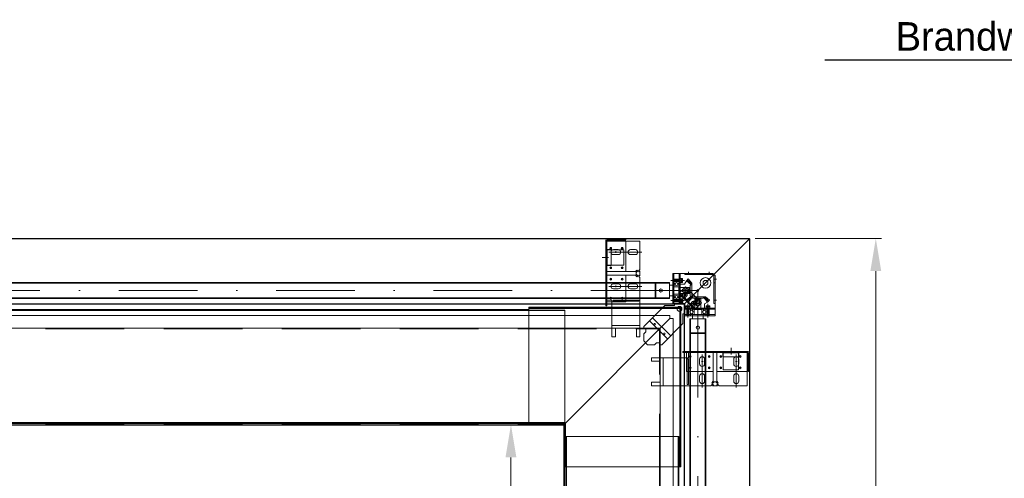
# Model space of a CAD drawing. Extents: x 50445 to 145605, y -10968 to 41989.
# Tile 59 of 256: x 56396 to 58989, y 24248 to 25454. Entities that reach past the tile are written whole.
import ezdxf
from ezdxf import colors
from ezdxf.entities.mleader import LeaderData, LeaderLine
from ezdxf.math import Vec2, Vec3

# ---------------------------------------------------------------- set-up
doc = ezdxf.new("R2010")
doc.units = 0
doc.header["$LTSCALE"] = 414.30304
doc.header["$MEASUREMENT"] = 0
doc.linetypes.add('DASHDOT', pattern=[1, 0.5, -0.25, 0, -0.25])
doc.linetypes.add('DASHED', pattern=[0.75, 0.5, -0.25])
doc.layers.get('0').update_dxf_attribs({"linetype": 'CONTINUOUS'})
doc.layers.get('Defpoints').update_dxf_attribs({"linetype": 'CONTINUOUS'})
for name, color, linetype, lineweight in [('BLECH', 5, 'CONTINUOUS', 35), ('GEWINDELINIEN', 94, 'CONTINUOUS', 18), ('HILFSLINIEN', 3, 'CONTINUOUS', 13), ('LIJN18', 30, 'CONTINUOUS', 18), ('MITTELLINIEN', 7, 'DASHDOT', 18), ('STAHLBAU', 7, 'CONTINUOUS', 35), ('UNSICHTBARE', 7, 'DASHED', 18)]:
    doc.layers.add(name, color=color, linetype=linetype, lineweight=lineweight)
doc.dimstyles.get("Standard").update_dxf_attribs({"dimtxt": 0.18, "dimasz": 0.18, "dimexe": 0.18, "dimexo": 0.0625, "dimgap": 0.09, "dimtad": 0, "dimtih": 1, "dimtoh": 1, "dimdec": 4, "dimzin": 0, "dimdsep": 46, "dimtxsty": 'Standard', "dimcen": 0.09, "dimadec": 0, "dimazin": 0, "dimtfac": 1, "dimtdec": 4, "dimtofl": 0, "dimtmove": 0, "dimatfit": 3, "dimfxl": 1, "dimtolj": 1, "dimtzin": 0, "dimarcsym": 0})

# ---------------------------------------------------------------- blocks, each defined once
blk = doc.blocks.new('*D511')
at = {"layer": 'Defpoints', "color": 0, "linetype": 'Continuous', "lineweight": 0, "transparency": 16777216}
for p in [(57828.9, 24388.8), (57689.6, 22788.8), (57828.9, 22788.8)]:
    blk.add_point(p, dxfattribs=at)
at = {"layer": 'LIJN18', "color": 0, "linetype": 'Continuous', "lineweight": 0, "transparency": 16777216}
for p, q in [((57813.9, 24388.8), (57674.6, 24388.8)), ((57689.6, 24302.8), (57689.6, 23757.1)), ((57689.6, 22874.8), (57689.6, 23420.4)), ((57813.9, 22788.8), (57674.6, 22788.8))]:
    blk.add_line(p, q, dxfattribs=at)
for points in [[(57675.3, 24302.8), (57704, 24302.8), (57689.6, 24388.8)], [(57675.3, 22874.8), (57704, 22874.8), (57689.6, 22788.8)]]:
    blk.add_solid(points, dxfattribs=at)
at = {"layer": 'LIJN18', "color": 0, "linetype": 'Continuous', "lineweight": 0, "transparency": 16777216, "insert": (57689.6, 23588.8), "char_height": 86, "attachment_point": 5, "rotation": 90}
blk.add_mtext('\\A1;1633', dxfattribs=at)
blk = doc.blocks.new('*D512')
at = {"layer": 'Defpoints', "color": 0, "linetype": 'Continuous', "lineweight": 0, "transparency": 16777216}
for p in [(58317.9, 24878.8), (58317.9, 22298.8), (58650.3, 22298.8)]:
    blk.add_point(p, dxfattribs=at)
at = {"layer": 'LIJN18', "color": 0, "linetype": 'Continuous', "lineweight": 0, "transparency": 16777216}
for p, q in [((58332.9, 24878.8), (58665.3, 24878.8)), ((58650.3, 24792.8), (58650.3, 23757.1)), ((58650.3, 22384.8), (58650.3, 23420.4)), ((58332.9, 22298.8), (58665.3, 22298.8))]:
    blk.add_line(p, q, dxfattribs=at)
for points in [[(58636, 24792.8), (58664.6, 24792.8), (58650.3, 24878.8)], [(58636, 22384.8), (58664.6, 22384.8), (58650.3, 22298.8)]]:
    blk.add_solid(points, dxfattribs=at)
at = {"layer": 'LIJN18', "color": 0, "linetype": 'Continuous', "lineweight": 0, "transparency": 16777216, "insert": (58650.3, 23588.8), "char_height": 86, "attachment_point": 5, "rotation": 90}
blk.add_mtext('\\A1;2613', dxfattribs=at)
blk = doc.blocks.new('_Dot')
at = {"color": 0, "linetype": 'ByBlock', "lineweight": -2}
blk.add_line((-0.5, 0), (-1, 0), dxfattribs=at)
at = {"color": 0, "linetype": 'ByBlock', "lineweight": 0, "const_width": 0.5}
blk.add_lwpolyline([(-0.25, 0, 1), (0.25, 0, 1)], format="xyb", close=True, dxfattribs=at)

msp = doc.modelspace()

# ---------------------------------------------------------------- linework, layer by layer
at = {"layer": 'BLECH', "lineweight": 0}
for p, q in [((58317.9, 24878.8), (56153.9, 24878.8)), ((58317.9, 24877.8), (56153.9, 24877.8)), ((57939.3, 24873.8), (57939.3, 24701.8)), ((57942.3, 24873.8), (57942.3, 24701.8)), ((57942.3, 24872.8), (57992.3, 24872.8)), ((58029.3, 24871.8), (57942.3, 24871.8)), ((57992.3, 24877.8), (57943.3, 24877.8)), ((57992.3, 24874.8), (57943.3, 24874.8)), ((57992.3, 24877.8), (57992.3, 24874.8)), ((57992.3, 24872.8), (57992.3, 24791.8)), ((58029.3, 24871.8), (58029.3, 24797.5)), ((58317.9, 24877.8), (58145.9, 24705.8)), ((58317.9, 24877.8), (58145.9, 24705.8)), ((58317.9, 24877.8), (58317.9, 24878.8)), ((58317.9, 24877.8), (58317.9, 23588.8)), ((58317.9, 24877.8), (58318.9, 24877.8)), ((58318.9, 24877.8), (58318.9, 23588.8)), ((57943.2, 24807.5), (57943.2, 24849.5)), ((57953.2, 24849.5), (57943.2, 24849.5)), ((57943.2, 24848.5), (57953.2, 24848.5)), ((57953.2, 24807.5), (57953.2, 24849.5)), ((57956.2, 24848.5), (57975.5, 24848.5)), ((57959.3, 24849.3), (57972.3, 24849.3)), ((57959.3, 24836.3), (57972.3, 24836.3)), ((58004.3, 24849.3), (58017.3, 24849.3)), ((58004.3, 24836.3), (58017.3, 24836.3)), ((57943.2, 24808.5), (57953.2, 24808.5)), ((58017.8, 24791.8), (57942.3, 24791.8)), ((57942.3, 24791.8), (57992.3, 24791.8)), ((57953.2, 24807.5), (57943.2, 24807.5)), ((58021.5, 24795.4), (58017.8, 24791.8)), ((58023.6, 24793.3), (58019.3, 24789)), ((58019.3, 24789), (58019.3, 24784.5)), ((58023.6, 24780.3), (58019.3, 24784.5)), ((58023.6, 24793.3), (58021.5, 24795.4)), ((58025.1, 24793.3), (58029.3, 24797.5)), ((58025.1, 24793.3), (58027.2, 24791.1)), ((58025.1, 24780.3), (58027.2, 24782.4)), ((58027.2, 24791.1), (58029.3, 24793.3)), ((58027.2, 24782.4), (58029.3, 24780.3)), ((58029.3, 24793.3), (58029.3, 24780.3)), ((58115.5, 24786.8), (58115.5, 24707.4)), ((58221.9, 24786.8), (58115.5, 24786.8)), ((58118.5, 24786.8), (58118.5, 24707.4)), ((58132.5, 24786.8), (58132.5, 24707.4)), ((58135.5, 24786.8), (58135.5, 24707.4)), ((58147.5, 24783.8), (58147.5, 24786.8)), ((58221.9, 24783.8), (58147.5, 24783.8)), ((58201.9, 24783.8), (58201.9, 24786.8)), ((58221.9, 24783.8), (58221.9, 24786.8)), ((58223.9, 24781.8), (58221.9, 24783.8)), ((58017.8, 24781.8), (57942.3, 24781.8)), ((57943.8, 24781.8), (57992.3, 24781.8)), ((57959.3, 24759.3), (57972.3, 24759.3)), ((57972.3, 24759.3), (57959.3, 24759.3)), ((58004.3, 24759.3), (58017.3, 24759.3)), ((58021.5, 24778.1), (58017.8, 24781.8)), ((58023.6, 24780.3), (58021.5, 24778.1)), ((58025.1, 24780.3), (58029.3, 24776)), ((58029.3, 24776), (58029.3, 24642.8)), ((58118.5, 24761.2), (58115.5, 24761.2)), ((58135.5, 24761.2), (58132.5, 24761.2)), ((58223.9, 24781.8), (58226.9, 24781.8)), ((58223.9, 24707.4), (58223.9, 24781.8)), ((58223.9, 24761.8), (58226.9, 24761.8)), ((58226.9, 24675.4), (58226.9, 24781.8)), ((57959.3, 24746.3), (57972.3, 24746.3)), ((57972.3, 24746.3), (57959.3, 24746.3)), ((58004.3, 24746.3), (58017.3, 24746.3)), ((58145.9, 24706.8), (56153.9, 24706.8)), ((58145.9, 24705.8), (56153.9, 24705.8)), ((57942.3, 24716.8), (57955.7, 24716.8)), ((57942.3, 24711.8), (57955.7, 24711.8)), ((57955.7, 24642.8), (57955.7, 24716.8)), ((57958.7, 24716.8), (58026.3, 24716.8)), ((57958.7, 24713.8), (57958.7, 24716.8)), ((57958.7, 24713.8), (58026.3, 24713.8)), ((57992.3, 24716.8), (57992.3, 24713.8)), ((58026.3, 24716.8), (58026.3, 24713.8)), ((58118.5, 24722.4), (58115.5, 24722.4)), ((58118.5, 24707.4), (58115.5, 24707.4)), ((58115.5, 24707.4), (58147.5, 24707.4)), ((58120.5, 24702.4), (58120.5, 24707.4)), ((58135.5, 24722.4), (58132.5, 24722.4)), ((58135.5, 24707.4), (58132.5, 24707.4)), ((58145.9, 24705.8), (58145.9, 24706.8)), ((58145.9, 24705.8), (58145.9, 23588.8)), ((58145.9, 24705.8), (58146.9, 24705.8)), ((58146.9, 24705.8), (58146.9, 23588.8)), ((58147.5, 24678.4), (58147.5, 24707.4)), ((58223.9, 24707.4), (58226.9, 24707.4)), ((57734.9, 24691.8), (56153.4, 24691.8)), ((57831.9, 24690.3), (56153.4, 24690.3)), ((57831.9, 24688.8), (56153.4, 24688.8)), ((57734.9, 24691.8), (57734.9, 24690.3)), ((57736.9, 24390.8), (57736.9, 24697.8)), ((57736.9, 24697.8), (58136.9, 24697.8)), ((57736.9, 24696.3), (58136.9, 24696.3)), ((57736.9, 24694.8), (58136.9, 24694.8)), ((57751.9, 24690.3), (57751.9, 24688.8)), ((57771.9, 24690.3), (57771.9, 24688.8)), ((57831.9, 24690.3), (57831.9, 24393.3)), ((57939.3, 24701.8), (57942.3, 24701.8)), ((58039.4, 24647), (58094.8, 24702.4)), ((58094.8, 24702.4), (58120.5, 24702.4)), ((58133.9, 24694.8), (58133.9, 24277.8)), ((58135.4, 24694.8), (58135.4, 24277.8)), ((58136.9, 24697.8), (58136.9, 24277.8)), ((58142.5, 24680.4), (58147.5, 24680.4)), ((58142.5, 24654.6), (58142.5, 24680.4)), ((58226.9, 24695.4), (58147.5, 24695.4)), ((58147.5, 24692.4), (58147.5, 24695.4)), ((58226.9, 24692.4), (58147.5, 24692.4)), ((58162.5, 24695.4), (58162.5, 24692.4)), ((58201.3, 24695.4), (58201.3, 24692.4)), ((56153.9, 24676.3), (58108.4, 24676.3)), ((57828.9, 24388.8), (58108.4, 24668.3)), ((57828.9, 24388.8), (58108.4, 24668.3)), ((58102.2, 24614.3), (58054.4, 24662.1)), ((58110.4, 24622.5), (58062.6, 24670.3)), ((58087.2, 24599.2), (58142.5, 24654.6)), ((58108.4, 24668.3), (58108.4, 24676.3)), ((58108.4, 24668.3), (58116.4, 24668.3)), ((58116.4, 23588.8), (58116.4, 24668.3)), ((58226.9, 24678.4), (58147.5, 24678.4)), ((58147.5, 24678.4), (58147.5, 24675.4)), ((58226.9, 24675.4), (58147.5, 24675.4)), ((58162.5, 24675.4), (58162.5, 24678.4)), ((58201.3, 24678.4), (58201.3, 24675.4)), ((56153.9, 24642.8), (58080.9, 24642.8)), ((57955.7, 24650.2), (58029.3, 24650.2)), ((57955.7, 24642.8), (58029.3, 24642.8)), ((57955.7, 24642.8), (57955.7, 24619.8)), ((58020.3, 24642.8), (57964.7, 24642.8)), ((57964.7, 24642.8), (57964.7, 24619.8)), ((58020.3, 24642.8), (58020.3, 24619.8)), ((58029.3, 24642.8), (58029.3, 24619.8)), ((58039.4, 24647), (58039.4, 24642.8)), ((58039.4, 24642.8), (58044.4, 24642.8)), ((58044.4, 24632.8), (58039.4, 24627.8)), ((58039.4, 24627.8), (58039.4, 24609.2)), ((58044.4, 24642.8), (58044.4, 24632.8)), ((58080.9, 24640.8), (58080.9, 24642.8)), ((58080.9, 24640.8), (58082.9, 24640.8)), ((58082.9, 23588.8), (58082.9, 24640.8)), ((57955.7, 24619.8), (57964.7, 24619.8)), ((58020.3, 24619.8), (58029.3, 24619.8)), ((58049.4, 24599.2), (58039.4, 24609.2)), ((58072.9, 24604.2), (58067.9, 24599.2)), ((58082.9, 24604.2), (58072.9, 24604.2)), ((58082.9, 24599.2), (58082.9, 24604.2)), ((58067.9, 24599.2), (58049.4, 24599.2)), ((58087.2, 24599.2), (58082.9, 24599.2)), ((58313.9, 24581.4), (58141.9, 24581.4)), ((58141.9, 24581.4), (58141.9, 24578.4)), ((58313.9, 24578.4), (58141.9, 24578.4)), ((58151.9, 24578.4), (58151.9, 24565.1)), ((58156.9, 24578.4), (58156.9, 24565.1)), ((58221.9, 24502.9), (58221.9, 24578.4)), ((58221.9, 24576.9), (58221.9, 24528.4)), ((58231.9, 24502.9), (58231.9, 24578.4)), ((58231.9, 24578.4), (58231.9, 24528.4)), ((58247.6, 24577.6), (58289.6, 24577.6)), ((58247.6, 24567.6), (58247.6, 24577.6)), ((58248.6, 24577.6), (58248.6, 24567.6)), ((58288.6, 24577.6), (58288.6, 24567.6)), ((58289.6, 24567.6), (58289.6, 24577.6)), ((58311.9, 24491.4), (58311.9, 24578.4)), ((58312.9, 24578.4), (58312.9, 24528.4)), ((58314.9, 24528.4), (58314.9, 24577.4)), ((58317.9, 24528.4), (58317.9, 24577.4)), ((58059.9, 24565.1), (58059.9, 24556.1)), ((58082.9, 24565.1), (58059.9, 24565.1)), ((58082.9, 24556.1), (58059.9, 24556.1)), ((58082.9, 24565.1), (58156.9, 24565.1)), ((58082.9, 24565.1), (58082.9, 24491.4)), ((58082.9, 24500.4), (58082.9, 24556.1)), ((58090.4, 24565.1), (58090.4, 24491.4)), ((58153.9, 24562.1), (58153.9, 24494.4)), ((58153.9, 24562.1), (58156.9, 24562.1)), ((58156.9, 24562.1), (58156.9, 24494.4)), ((58186.4, 24561.4), (58186.4, 24548.4)), ((58186.4, 24548.4), (58186.4, 24561.4)), ((58199.4, 24561.4), (58199.4, 24548.4)), ((58199.4, 24548.4), (58199.4, 24561.4)), ((58247.6, 24567.6), (58289.6, 24567.6)), ((58276.4, 24561.4), (58276.4, 24548.4)), ((58288.6, 24564.6), (58288.6, 24545.3)), ((58289.4, 24561.4), (58289.4, 24548.4)), ((58156.9, 24528.4), (58153.9, 24528.4)), ((58312.9, 24528.4), (58231.9, 24528.4)), ((58317.9, 24528.4), (58314.9, 24528.4)), ((58082.9, 24500.4), (58059.9, 24500.4)), ((58059.9, 24500.4), (58059.9, 24491.4)), ((58186.4, 24516.4), (58186.4, 24503.4)), ((58199.4, 24516.4), (58199.4, 24503.4)), ((58218.3, 24499.3), (58221.9, 24502.9)), ((58220.4, 24497.2), (58218.3, 24499.3)), ((58220.4, 24497.2), (58224.7, 24501.4)), ((58229.2, 24501.4), (58224.7, 24501.4)), ((58233.4, 24497.2), (58229.2, 24501.4)), ((58235.6, 24499.3), (58231.9, 24502.9)), ((58233.4, 24497.2), (58235.6, 24499.3)), ((58276.4, 24516.4), (58276.4, 24503.4)), ((58289.4, 24516.4), (58289.4, 24503.4)), ((58082.9, 24491.4), (58059.9, 24491.4)), ((58216.2, 24491.4), (58082.9, 24491.4)), ((58156.9, 24494.4), (58153.9, 24494.4)), ((58220.4, 24495.7), (58216.2, 24491.4)), ((58220.4, 24495.7), (58222.6, 24493.6)), ((58222.6, 24493.6), (58220.4, 24491.4)), ((58233.4, 24491.4), (58220.4, 24491.4)), ((58233.4, 24495.7), (58231.3, 24493.6)), ((58231.3, 24493.6), (58233.4, 24491.4)), ((58233.4, 24495.7), (58237.7, 24491.4)), ((58311.9, 24491.4), (58237.7, 24491.4)), ((57831.9, 24394.8), (56153.4, 24394.8)), ((57736.9, 24393.8), (57783.5, 24393.8)), ((57751.9, 24393.3), (57751.9, 24394.8)), ((57771.9, 24393.3), (57771.9, 24394.8)), ((57783.5, 24390.8), (57783.5, 24393.8)), ((57831.9, 24393.3), (56153.4, 24393.3)), ((57734.9, 24391.8), (56153.4, 24391.8)), ((56153.9, 24388.8), (57828.9, 24388.8)), ((57734.9, 24391.8), (57734.9, 24393.3)), ((57736.9, 24392.3), (57783.5, 24392.3)), ((57736.9, 24390.8), (57832.9, 24390.8)), ((57828.9, 24390.8), (57828.9, 24388.8)), ((57830.9, 24388.8), (57828.9, 24388.8)), ((57828.9, 23588.8), (57828.9, 24388.8)), ((57829.9, 24390.8), (57829.9, 24277.8)), ((57831.4, 24390.8), (57831.4, 24277.8)), ((57832.9, 24390.8), (57832.9, 24277.8)), ((57834.4, 24357.8), (57834.4, 23588.7)), ((57834.4, 24357.8), (58131.4, 24357.8)), ((57834.4, 24347.8), (57835.9, 24347.8)), ((57835.9, 24357.8), (57835.9, 23588.7)), ((58129.9, 24357.8), (58129.9, 23588.7)), ((58131.4, 24347.8), (58129.9, 24347.8)), ((58131.4, 24357.8), (58131.4, 23588.7)), ((57829.9, 24277.8), (58136.9, 24277.8)), ((57834.4, 24277.8), (57835.9, 24277.8)), ((58131.4, 24277.8), (58129.9, 24277.8)), ((57832.9, 24247.8), (57834.4, 24247.8)), ((58132.9, 24247.8), (58131.4, 24247.8))]:
    msp.add_line(p, q, dxfattribs=at)
at = {"layer": 'BLECH', "linetype": 'DASHED', "lineweight": 0}
for p, q in [((57942.3, 24848.5), (57943.2, 24848.5)), ((57953.2, 24848.5), (57956.2, 24848.5)), ((57975.5, 24848.5), (57987.3, 24848.5)), ((57987.3, 24848.5), (57987.3, 24808.5)), ((57942.3, 24808.5), (57943.2, 24808.5)), ((57953.2, 24808.5), (57987.3, 24808.5)), ((57992.3, 24781.8), (57992.3, 24716.8)), ((58149.3, 24751.6), (58131.6, 24733.9)), ((58131.6, 24733.9), (58174.1, 24691.5)), ((58133.1, 24735.3), (58175.5, 24692.9)), ((58149.3, 24751.6), (58191.7, 24709.2)), ((57955.7, 24711.8), (57992.3, 24711.8)), ((57992.3, 24713.8), (57992.3, 24711.8)), ((58191.7, 24709.2), (58174.1, 24691.5)), ((56153.9, 24640.8), (58080.9, 24640.8)), ((58080.9, 23588.8), (58080.9, 24640.8)), ((58248.6, 24578.4), (58248.6, 24577.6)), ((58288.6, 24578.4), (58288.6, 24577.6)), ((58151.9, 24565.1), (58151.9, 24528.4)), ((58248.6, 24567.6), (58248.6, 24533.4)), ((58288.6, 24567.6), (58288.6, 24564.6)), ((58153.9, 24528.4), (58151.9, 24528.4)), ((58221.9, 24528.4), (58156.9, 24528.4)), ((58288.6, 24533.4), (58248.6, 24533.4)), ((58288.6, 24545.3), (58288.6, 24533.4)), ((56153.9, 24390.8), (57828.9, 24390.8)), ((57830.9, 23588.8), (57830.9, 24388.8))]:
    msp.add_line(p, q, dxfattribs=at)
at = {"layer": 'BLECH', "lineweight": 0}
for centre, radius in [((57952.3, 24852.8), 2.5), ((57982.3, 24852.8), 2.5), ((57952.3, 24801.8), 2.5), ((57982.3, 24801.8), 2.5), ((57952.3, 24771.8), 2.5), ((57982.3, 24771.8), 2.5), ((58201.9, 24761.8), 14), ((58201.9, 24761.8), 6.5), ((58147.5, 24730.4), 2.5), ((58156.1, 24737.4), 3.5), ((58181.9, 24741.8), 2.5), ((57952.3, 24721.8), 2.5), ((57982.3, 24721.8), 2.5), ((58170.5, 24707.4), 2.5), ((58177.5, 24716), 3.5), ((58133.5, 24693.4), 6.5), ((58067.9, 24653.3), 2.1), ((58093.4, 24627.8), 2.1), ((58161.9, 24568.4), 2.5), ((58211.9, 24568.4), 2.5), ((58241.9, 24568.4), 2.5), ((58292.9, 24568.4), 2.5), ((58161.9, 24538.4), 2.5), ((58211.9, 24538.4), 2.5), ((58241.9, 24538.4), 2.5), ((58292.9, 24538.4), 2.5)]:
    msp.add_circle(centre, radius, dxfattribs=at)
at = {"layer": 'BLECH', "linetype": 'DASHED', "lineweight": 0}
for centre, radius in [((58147.5, 24730.4), 6), ((58147.5, 24730.4), 2.5), ((58156.1, 24737.4), 2.5), ((58170.5, 24707.4), 6), ((58170.5, 24707.4), 2.5), ((58177.5, 24716), 2.5)]:
    msp.add_circle(centre, radius, dxfattribs=at)
at = {"layer": 'BLECH', "lineweight": 0}
for centre, radius, start, end in [((57943.3, 24873.8), 4, 90, 180), ((57943.3, 24873.8), 1, 90, 180), ((57959.3, 24842.8), 6.5, 90, 270), ((57972.3, 24842.8), 6.5, 270, 90), ((58004.3, 24842.8), 6.5, 90, 270), ((58017.3, 24842.8), 6.5, 270, 90), ((57959.3, 24752.8), 6.5, 90, 270), ((57959.3, 24752.8), 6.5, 90, 270), ((57972.3, 24752.8), 6.5, 270, 90), ((57972.3, 24752.8), 6.5, 270, 90), ((58004.3, 24752.8), 6.5, 90, 270), ((58017.3, 24752.8), 6.5, 270, 90), ((58313.9, 24577.4), 4, 0, 90), ((58313.9, 24577.4), 1, 0, 90), ((58192.9, 24561.4), 6.5, 0, 180), ((58192.9, 24561.4), 6.5, 0, 180), ((58282.9, 24561.4), 6.5, 0, 180), ((58192.9, 24548.4), 6.5, 180, 0), ((58192.9, 24548.4), 6.5, 180, 0), ((58282.9, 24548.4), 6.5, 180, 0), ((58192.9, 24516.4), 6.5, 0, 180), ((58192.9, 24503.4), 6.5, 180, 0), ((58282.9, 24516.4), 6.5, 0, 180), ((58282.9, 24503.4), 6.5, 180, 0)]:
    msp.add_arc(centre, radius, start, end, dxfattribs=at)
for p in [(57952.3, 24852.8), (57982.3, 24852.8), (57952.3, 24801.8), (57982.3, 24801.8), (57952.3, 24771.8), (57982.3, 24771.8), (57952.3, 24721.8), (57982.3, 24721.8), (58147.5, 24730.4), (58170.5, 24707.4), (58161.9, 24568.4), (58211.9, 24568.4), (58241.9, 24568.4), (58292.9, 24568.4), (58161.9, 24538.4), (58211.9, 24538.4), (58241.9, 24538.4), (58292.9, 24538.4)]:
    msp.add_point(p, dxfattribs=at)
at = {"layer": 'BLECH', "linetype": 'DASHED', "lineweight": 0}
for p in [(58156.1, 24737.4), (58177.5, 24716)]:
    msp.add_point(p, dxfattribs=at)
at = {"layer": 'GEWINDELINIEN', "lineweight": 0}
for p, q in [((58132.5, 24770.7), (58115.5, 24770.7)), ((58132.5, 24765.9), (58115.5, 24765.9)), ((58159.2, 24745.8), (58148, 24745.8)), ((58159.2, 24737.8), (58148, 24737.8)), ((58159.9, 24745.8), (58159.2, 24745.8)), ((58159.9, 24737.8), (58159.2, 24737.8)), ((58132.8, 24717.7), (58115.8, 24717.7)), ((58132.8, 24712.9), (58115.8, 24712.9)), ((58177.9, 24719.7), (58177.9, 24719.1)), ((58177.9, 24719.1), (58177.9, 24707.9)), ((58185.9, 24719.7), (58185.9, 24719.1)), ((58185.9, 24719.1), (58185.9, 24707.9)), ((58153, 24692.7), (58153, 24675.7)), ((58157.8, 24692.7), (58157.8, 24675.7)), ((58206, 24692.7), (58206, 24675.7)), ((58210.8, 24692.7), (58210.8, 24675.7))]:
    msp.add_line(p, q, dxfattribs=at)
at = {"layer": 'HILFSLINIEN', "lineweight": 0}
for p, q in [((57947.3, 24842.8), (58034.3, 24842.8)), ((57965.8, 24845.2), (57965.8, 24840.9)), ((57930.1, 24829), (57946.9, 24829)), ((58156.9, 24784.1), (58156.9, 24790.7)), ((58156.9, 24783.8), (58156.9, 24786.8)), ((58211.9, 24784.5), (58211.9, 24790.7)), ((58211.9, 24783.8), (58211.9, 24786.8)), ((58223.9, 24771.8), (58226.9, 24771.8)), ((58224.6, 24771.8), (58230.9, 24771.8)), ((57947.3, 24752.8), (58034.3, 24752.8)), ((57965.8, 24755.2), (57965.8, 24750.9)), ((57965.8, 24755.2), (57965.8, 24750.9)), ((58181.9, 24741.8), (58056.1, 24741.8)), ((58181.9, 24741.8), (58181.9, 24615.8)), ((58223.9, 24716.8), (58226.9, 24716.8)), ((58224.3, 24716.8), (58230.9, 24716.8)), ((58269.1, 24590.7), (58269.1, 24573.8)), ((58195.4, 24554.9), (58191.1, 24554.9)), ((58195.4, 24554.9), (58191.1, 24554.9)), ((58192.9, 24573.4), (58192.9, 24486.4)), ((58285.4, 24554.9), (58281.1, 24554.9)), ((58282.9, 24573.4), (58282.9, 24486.4)), ((56153.9, 24387.3), (57828.9, 24387.3))]:
    msp.add_line(p, q, dxfattribs=at)
at = {"layer": 'MITTELLINIEN', "lineweight": 0}
for p, q in [((58146.5, 24768.3), (58110.5, 24768.3)), ((58164.9, 24758.8), (58154, 24769.7)), ((58107.3, 24741.8), (51650.3, 24741.8)), ((58134.9, 24741.8), (58063.5, 24741.8)), ((58165, 24741.8), (58134.9, 24741.8)), ((58146.8, 24715.3), (58110.8, 24715.3)), ((58164.9, 24724.8), (58154, 24713.8)), ((58164.9, 24724.8), (58154, 24713.8)), ((58155.4, 24706.7), (58155.4, 24670.7)), ((58181.9, 24724.9), (58181.9, 24694.7)), ((58198.9, 24724.8), (58209.9, 24713.8)), ((58208.4, 24706.7), (58208.4, 24670.7)), ((58181.9, 24694.7), (58181.9, 24623.4)), ((58181.9, 24667.4), (58181.9, 22510.2))]:
    msp.add_line(p, q, dxfattribs=at)
at = {"layer": 'STAHLBAU', "lineweight": 0}
for p, q in [((58107.3, 24762.8), (51650.3, 24762.8)), ((58107.3, 24761.3), (51650.3, 24761.3)), ((58069, 24760.3), (58070.8, 24761.3)), ((58069, 24723.3), (58069, 24760.3)), ((58070.8, 24761.3), (58107.5, 24761.3)), ((58070.8, 24722.3), (58070.8, 24761.3)), ((58107.3, 24762.8), (58107.3, 24720.8)), ((58107.5, 24722.3), (58107.5, 24761.3)), ((58116.1, 24771.3), (58115.5, 24770.7)), ((58115.5, 24770.7), (58115.5, 24765.9)), ((58116.1, 24765.3), (58115.5, 24765.9)), ((58135.5, 24771.3), (58116.1, 24771.3)), ((58116.1, 24771.3), (58116.1, 24765.3)), ((58135.5, 24765.3), (58116.1, 24765.3)), ((58118.5, 24752.8), (58118.5, 24764.3)), ((58118.5, 24761.1), (58122.5, 24761.1)), ((58119.5, 24765.3), (58131.5, 24765.3)), ((58128.6, 24761.1), (58132.5, 24761.1)), ((58132.5, 24771.3), (58132.5, 24765.3)), ((58132.5, 24752.8), (58132.5, 24764.3)), ((58132.5, 24758.8), (58132.5, 24724.8)), ((58146.5, 24758.8), (58132.5, 24758.8)), ((58135.5, 24773.3), (58141, 24773.3)), ((58135.5, 24763.3), (58135.5, 24773.3)), ((58135.5, 24763.3), (58141, 24763.3)), ((58141.5, 24772.8), (58141.5, 24763.8)), ((58146.5, 24758.8), (58151.5, 24767.2)), ((58156.6, 24772.3), (58151.5, 24767.2)), ((58163.4, 24757.2), (58151.5, 24767.2)), ((58165.7, 24761.4), (58156.6, 24772.3)), ((58165.7, 24759.5), (58161.6, 24755.4)), ((58165.7, 24761.4), (58165.7, 24722.2)), ((58107.5, 24755.8), (58118.5, 24755.8)), ((58118.5, 24756), (58122.5, 24756)), ((58118.5, 24727.8), (58118.5, 24755.8)), ((58118.5, 24730.8), (58118.5, 24752.8)), ((58118.5, 24751.8), (58132, 24751.8)), ((58118.5, 24731.8), (58132, 24731.8)), ((58118.5, 24719.3), (58118.5, 24730.8)), ((58119.5, 24751.8), (58131.5, 24751.8)), ((58119.5, 24731.8), (58131.5, 24731.8)), ((58128.6, 24756), (58132.5, 24756)), ((58132, 24731.8), (58132, 24751.8)), ((58160, 24749.8), (58132, 24749.8)), ((58161.6, 24749.8), (58132, 24749.8)), ((58160, 24733.8), (58132, 24733.8)), ((58161.6, 24733.8), (58132, 24733.8)), ((58132.5, 24752.8), (58132.5, 24730.8)), ((58132.5, 24719.3), (58132.5, 24730.8)), ((58141.8, 24745.1), (58139.9, 24741.8)), ((58141.8, 24738.4), (58139.9, 24741.8)), ((58159.2, 24745.1), (58141.8, 24745.1)), ((58141.8, 24745.1), (58141.8, 24738.4)), ((58159.2, 24738.4), (58141.8, 24738.4)), ((58148, 24745.8), (58148, 24737.8)), ((58159.2, 24745.1), (58160, 24745.9)), ((58159.2, 24745.1), (58159.2, 24738.4)), ((58159.2, 24738.4), (58160, 24737.6)), ((58160, 24733.8), (58160, 24749.8)), ((58160, 24745.9), (58160, 24737.6)), ((58161.6, 24755.4), (58161.6, 24728.1)), ((58107.3, 24722.3), (51650.3, 24722.3)), ((58107.3, 24720.8), (51650.3, 24720.8)), ((58069, 24723.3), (58070.8, 24722.3)), ((58070.8, 24722.3), (58107.5, 24722.3)), ((58107.5, 24727.8), (58118.5, 24727.8)), ((58116.4, 24718.3), (58115.8, 24717.7)), ((58115.8, 24717.7), (58115.8, 24712.9)), ((58116.4, 24712.3), (58115.8, 24712.9)), ((58135.8, 24718.3), (58116.4, 24718.3)), ((58116.4, 24718.3), (58116.4, 24712.3)), ((58135.8, 24712.3), (58116.4, 24712.3)), ((58118.5, 24727.5), (58122.5, 24727.5)), ((58118.5, 24722.4), (58122.5, 24722.4)), ((58119.5, 24718.3), (58131.5, 24718.3)), ((58128.6, 24727.5), (58132.5, 24727.5)), ((58128.6, 24722.4), (58132.5, 24722.4)), ((58146.5, 24724.8), (58132.5, 24724.8)), ((58132.8, 24718.3), (58132.8, 24712.3)), ((58135.8, 24720.3), (58141.3, 24720.3)), ((58135.8, 24710.3), (58135.8, 24720.3)), ((58135.8, 24710.3), (58141.3, 24710.3)), ((58141.8, 24719.8), (58141.8, 24710.8)), ((58146.5, 24724.8), (58151.5, 24716.3)), ((58162.3, 24725.6), (58151.4, 24716.4)), ((58151.4, 24716.4), (58156.5, 24711.3)), ((58163.4, 24726.3), (58151.5, 24716.3)), ((58156.6, 24711.2), (58151.5, 24716.3)), ((58166.5, 24723.3), (58156.5, 24711.3)), ((58164.9, 24706.4), (58156.5, 24711.3)), ((58165.7, 24722.2), (58156.6, 24711.2)), ((58165.7, 24724), (58161.6, 24728.1)), ((58162.3, 24725.6), (58201.5, 24725.6)), ((58164.2, 24725.6), (58168.3, 24721.5)), ((58164.9, 24706.4), (58164.9, 24692.4)), ((58168.3, 24721.5), (58195.6, 24721.5)), ((58173.9, 24721.5), (58173.9, 24692.4)), ((58173.9, 24719.9), (58173.9, 24691.9)), ((58189.9, 24719.9), (58173.9, 24719.9)), ((58177.8, 24719.9), (58186.1, 24719.9)), ((58178.6, 24719.1), (58177.8, 24719.9)), ((58177.9, 24707.9), (58185.9, 24707.9)), ((58178.6, 24719.1), (58178.6, 24701.7)), ((58178.6, 24719.1), (58185.3, 24719.1)), ((58185.3, 24719.1), (58186.1, 24719.9)), ((58185.3, 24719.1), (58185.3, 24701.7)), ((58189.9, 24721.5), (58189.9, 24692.4)), ((58189.9, 24719.9), (58189.9, 24691.9)), ((58199.7, 24725.6), (58195.6, 24721.5)), ((58197.4, 24723.3), (58207.4, 24711.3)), ((58198.9, 24706.4), (58207.4, 24711.3)), ((58198.9, 24706.4), (58198.9, 24692.4)), ((58201.5, 24725.6), (58212.5, 24716.4)), ((58212.5, 24716.4), (58207.4, 24711.3)), ((58150.4, 24695.7), (58150.4, 24701.2)), ((58160.4, 24695.7), (58150.4, 24695.7)), ((58150.9, 24701.7), (58159.9, 24701.7)), ((58152.4, 24695.7), (58152.4, 24676.3)), ((58152.4, 24692.7), (58158.4, 24692.7)), ((58158.4, 24695.7), (58158.4, 24676.3)), ((58158.4, 24679.4), (58158.4, 24691.4)), ((58170.9, 24692.4), (58159.4, 24692.4)), ((58160.4, 24695.7), (58160.4, 24701.2)), ((58162.6, 24688.4), (58162.6, 24692.4)), ((58162.6, 24678.4), (58162.6, 24682.3)), ((58164.9, 24692.4), (58198.9, 24692.4)), ((58167.7, 24688.4), (58167.7, 24692.4)), ((58167.7, 24678.4), (58167.7, 24682.3)), ((58170.9, 24692.4), (58192.9, 24692.4)), ((58171.9, 24678.4), (58171.9, 24691.9)), ((58191.9, 24691.9), (58171.9, 24691.9)), ((58171.9, 24679.4), (58171.9, 24691.4)), ((58178.6, 24701.7), (58185.3, 24701.7)), ((58178.6, 24701.7), (58181.9, 24699.7)), ((58185.3, 24701.7), (58181.9, 24699.7)), ((58191.9, 24678.4), (58191.9, 24691.9)), ((58191.9, 24679.4), (58191.9, 24691.4)), ((58204.4, 24692.4), (58192.9, 24692.4)), ((58196.2, 24688.4), (58196.2, 24692.4)), ((58196.2, 24678.4), (58196.2, 24682.3)), ((58201.3, 24688.4), (58201.3, 24692.4)), ((58201.3, 24678.4), (58201.3, 24682.3)), ((58203.4, 24695.7), (58203.4, 24701.2)), ((58213.4, 24695.7), (58203.4, 24695.7)), ((58203.9, 24701.7), (58212.9, 24701.7)), ((58205.4, 24695.7), (58205.4, 24676.3)), ((58205.4, 24692.7), (58211.4, 24692.7)), ((58205.4, 24679.4), (58205.4, 24691.4)), ((58211.4, 24695.7), (58211.4, 24676.3)), ((58213.4, 24695.7), (58213.4, 24701.2)), ((58152.4, 24676.3), (58158.4, 24676.3)), ((58152.4, 24676.3), (58153, 24675.7)), ((58153, 24675.7), (58157.8, 24675.7)), ((58158.4, 24676.3), (58157.8, 24675.7)), ((58170.9, 24678.4), (58159.4, 24678.4)), ((58160.9, 24667.4), (58160.9, 22510.2)), ((58160.9, 24667.4), (58202.9, 24667.4)), ((58162.4, 24667.4), (58162.4, 22510.2)), ((58201.4, 24667.4), (58162.4, 24667.4)), ((58162.4, 24630.6), (58162.4, 24667.4)), ((58167.9, 24667.4), (58167.9, 24678.4)), ((58195.9, 24678.4), (58167.9, 24678.4)), ((58192.9, 24678.4), (58170.9, 24678.4)), ((58204.4, 24678.4), (58192.9, 24678.4)), ((58195.9, 24667.4), (58195.9, 24678.4)), ((58201.4, 24667.4), (58201.4, 22510.2)), ((58201.4, 24630.6), (58201.4, 24667.4)), ((58202.9, 24667.4), (58202.9, 22510.2)), ((58205.4, 24676.3), (58211.4, 24676.3)), ((58205.4, 24676.3), (58206, 24675.7)), ((58206, 24675.7), (58210.8, 24675.7)), ((58211.4, 24676.3), (58210.8, 24675.7)), ((58201.4, 24630.6), (58162.4, 24630.6)), ((58163.4, 24628.9), (58162.4, 24630.6)), ((58200.4, 24628.9), (58163.4, 24628.9)), ((58200.4, 24628.9), (58201.4, 24630.6))]:
    msp.add_line(p, q, dxfattribs=at)
for centre, radius in [((58125.5, 24758.6), 4), ((58084.5, 24741.8), 4.25), ((58125.5, 24725), 4), ((58165.1, 24685.4), 4), ((58198.7, 24685.4), 4), ((58181.9, 24644.4), 4.25)]:
    msp.add_circle(centre, radius, dxfattribs=at)
for centre, radius, start, end in [((58119.5, 24764.3), 1, 90, 180), ((58131.5, 24764.3), 1, 0, 90), ((58141, 24772.8), 0.5, 0, 90), ((58141, 24763.8), 0.5, 270, 0), ((58119.5, 24752.8), 1, 180, 270), ((58119.5, 24730.8), 1, 90, 180), ((58131.5, 24752.8), 1, 270, 0), ((58131.5, 24730.8), 1, 0, 90), ((58119.5, 24719.3), 1, 180, 270), ((58131.5, 24719.3), 1, 270, 0), ((58141.3, 24719.8), 0.5, 0, 90), ((58141.3, 24710.8), 0.5, 270, 0), ((58150.9, 24701.2), 0.5, 90, 180), ((58159.4, 24691.4), 1, 90, 180), ((58159.4, 24679.4), 1, 180, 270), ((58159.9, 24701.2), 0.5, 0, 90), ((58170.9, 24691.4), 1, 0, 90), ((58170.9, 24679.4), 1, 270, 0), ((58192.9, 24691.4), 1, 90, 180), ((58192.9, 24679.4), 1, 180, 270), ((58203.9, 24701.2), 0.5, 90, 180), ((58204.4, 24691.4), 1, 0, 90), ((58204.4, 24679.4), 1, 270, 0), ((58212.9, 24701.2), 0.5, 0, 90)]:
    msp.add_arc(centre, radius, start, end, dxfattribs=at)
at = {"layer": 'UNSICHTBARE', "lineweight": 0}
for p, q in [((58136.8, 24768.3), (58138.5, 24771.2)), ((58136.8, 24768.3), (58138.5, 24765.3)), ((58141.5, 24771.2), (58138.5, 24771.2)), ((58138.5, 24765.3), (58138.5, 24771.2)), ((58141.5, 24769.7), (58138.5, 24769.7)), ((58141.5, 24766.8), (58138.5, 24766.8)), ((58141.5, 24765.3), (58138.5, 24765.3)), ((58137.1, 24715.3), (58138.8, 24718.2)), ((58137.1, 24715.3), (58138.8, 24712.3)), ((58141.8, 24718.2), (58138.8, 24718.2)), ((58138.8, 24712.3), (58138.8, 24718.2)), ((58141.8, 24716.7), (58138.8, 24716.7)), ((58141.8, 24713.8), (58138.8, 24713.8)), ((58141.8, 24712.3), (58138.8, 24712.3)), ((58152.5, 24701.7), (58152.5, 24698.7)), ((58158.4, 24698.7), (58152.5, 24698.7)), ((58155.4, 24697), (58152.5, 24698.7)), ((58154, 24701.7), (58154, 24698.7)), ((58155.4, 24697), (58158.4, 24698.7)), ((58156.9, 24701.7), (58156.9, 24698.7)), ((58158.4, 24701.7), (58158.4, 24698.7)), ((58205.5, 24701.7), (58205.5, 24698.7)), ((58211.4, 24698.7), (58205.5, 24698.7)), ((58208.4, 24697), (58205.5, 24698.7)), ((58207, 24701.7), (58207, 24698.7)), ((58208.4, 24697), (58211.4, 24698.7)), ((58209.9, 24701.7), (58209.9, 24698.7)), ((58211.4, 24701.7), (58211.4, 24698.7))]:
    msp.add_line(p, q, dxfattribs=at)

# ---------------------------------------------------------------- dimensions: what is measured, and where the dimension line sits
at = {"layer": 'LIJN18', "linetype": 'Continuous', "lineweight": 0}
for base, p1, p2, text, picture, middle in [((58650.3, 22298.8), (58317.9, 24878.8), (58317.9, 22298.8), '2613', '*D512', (58650.3, 23588.8)), ((57689.6, 22788.8), (57828.9, 24388.8), (57828.9, 22788.8), '1633', '*D511', (57689.6, 23588.8))]:
    dim = msp.add_linear_dim(base=base, p1=p1, p2=p2, angle=90, text=text, dimstyle='Standard', override={"dimtxt": 86, "dimasz": 86, "dimexe": 15, "dimexo": 15, "dimgap": 25, "dimtad": 1, "dimdec": 0, "dimdsep": 0, "dimpost": '<>', "dimlwd": 0, "dimlwe": 0}, dxfattribs=at)
    dim.commit()
    dim.dimension.update_dxf_attribs({"geometry": picture, "text_midpoint": middle, "text_rotation": 90})

# ---------------------------------------------------------------- leaders
ml = msp.add_multileader_mtext('Standard', dxfattribs=at)
ml.set_content('Brandwerende betimmering door derden', color=256)
ml.set_leader_properties()
ml.set_arrow_properties(name='DOT')
ml.build(insert=Vec2(0, 0))
ml.multileader.update_dxf_attribs({"text_right_attachment_type": 6, "dogleg_length": 0.36, "arrow_head_size": 20})
ctx = ml.context
ctx.base_point, ctx.char_height, ctx.arrow_head_size, ctx.landing_gap_size, ctx.plane_origin = Vec3(57928.1, 25397.9), 75, 20, 0.09, Vec3(61240.8, 25347.9)
ctx.right_attachment, ctx.text_align_type = 6, 2
notes = []
notes.append((ctx, [(0, (1, 1, 0), (60503.6, 25347.9), (-1, 0), 0.36, [(0, [(61240.8, 25347.9)], 0, [])])]))
ctx.mtext.insert, ctx.mtext.alignment, ctx.mtext.flow_direction = Vec3(60503.2, 25447.9), 3, 5
for ctx, leaders in notes:
    for number, flags, end, landing, length, lines in leaders:
        leader = LeaderData()
        leader.index, (leader.has_last_leader_line, leader.has_dogleg_vector, leader.attachment_direction) = number, flags
        leader.last_leader_point, leader.dogleg_vector, leader.dogleg_length = Vec3(end), Vec3(landing), length
        for number, points, colour, breaks in lines:
            line = LeaderLine()
            line.index, line.vertices, line.color, line.breaks = number, Vec3.list(points), colors.encode_raw_color(colour), breaks
            leader.lines.append(line)
        ctx.leaders.append(leader)

doc.saveas('drawing.dxf')
